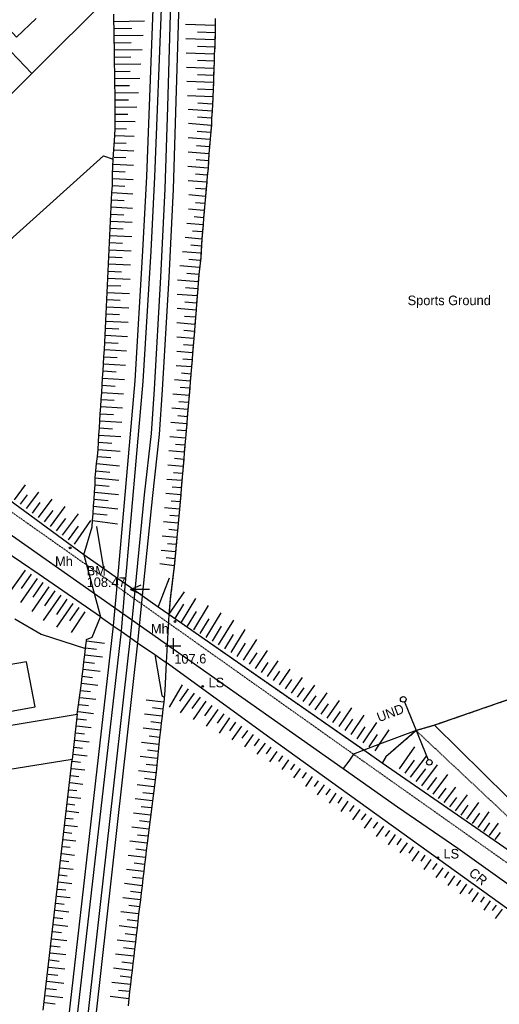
# Model space of a CAD drawing. Header units: metres. Extents: x 611948 to 1225781, y 656699 to 1316021.
# Tile 80 of 169: x 612095 to 612195, y 658947 to 659153. Entities that reach past the tile are written whole.
import ezdxf

# ---------------------------------------------------------------- set-up
doc = ezdxf.new("R2010")
doc.units = ezdxf.units.M
doc.linetypes.add('4696-06$0$PECK', pattern=[0.2, 0.1, -0.1])
for name, color, linetype in [('4696-06$0$BDY_SYM', 253, 'Continuous'), ('4696-06$0$BLD_OTL_S', 253, 'Continuous'), ('4696-06$0$GEN_LIN_D', 253, 'Continuous'), ('4696-06$0$GEN_PCK_D', 253, '4696-06$0$PECK'), ('4696-06$0$HT_CTRL', 253, 'Continuous'), ('4696-06$0$MNR_LN_DT', 253, 'Continuous'), ('4696-06$0$OTHER_SYM', 253, 'Continuous'), ('4696-06$0$POLE_SYMB', 253, 'Continuous'), ('4696-06$0$RAIL_STAND', 253, 'Continuous'), ('4696-06$0$ROADS', 253, 'Continuous'), ('4696-06$0$ROADS_CTR', 253, 'Continuous'), ('4696-06$0$ROADS_PCK', 253, '4696-06$0$PECK'), ('4696-06$0$TOWNLAND', 253, 'Continuous')]:
    doc.layers.add(name, color=color, linetype=linetype)
doc.styles.add('4696-06$0$STANDARD', font='txt')

# ---------------------------------------------------------------- blocks, each defined once
blk = doc.blocks.new('4696-06$0$13', base_point=(160450.170478, 242323.105036))
blk.add_circle((160450.170478, 242323.105036), 0.187958)
blk = doc.blocks.new('4696-06$0$43', base_point=(147.36021, 308.857352))
blk.add_line((153.849537, 308.848253), (140.769785, 308.848253))
for centre in [(140.180307, 308.837153), (154.439015, 308.859353)]:
    blk.add_circle(centre, 0.589583)
blk = doc.blocks.new('4696-06$0$35', base_point=(150.27109, 306.896499))
for p, q in [((151.914023, 306.896499), (148.62816, 306.896499)), ((150.27109, 308.539432), (150.27109, 305.253567))]:
    blk.add_line(p, q)
blk = doc.blocks.new('4696-06$0$34', base_point=(140.879497, 309.117412))
for p, q in [((140.739761, 309.117412), (142.970666, 310.083172)), ((140.739761, 309.117412), (142.970666, 308.151652)), ((144.748461, 309.117412), (140.739761, 309.117412))]:
    blk.add_line(p, q)
blk = doc.blocks.new('4696-06')
at = {"layer": '4696-06$0$BLD_OTL_S', "flags": 128}
for points in [[(612092.285, 659160.022), (612087.961, 659155.794), (612094.144, 659149.188), (612098.224, 659153.095)], [(612083.191, 659014.467), (612084.828, 659006.737), (612098.043, 659009.095), (612096.191, 659018.508), (612090.065, 659017.467)]]:
    blk.add_lwpolyline(points, dxfattribs=at)
at = {"layer": '4696-06$0$GEN_LIN_D', "flags": 128}
for points in [[(612097.311, 659141.602), (612113.789, 659158.034)], [(612114.482, 659152.49), (612114.461, 659153.984)], [(612135.677, 659153.093), (612135.629, 659151.603)], [(612086.19, 659148.502), (612088.503, 659150.819), (612097.311, 659141.602)], [(612114.505, 659150.997), (612114.482, 659152.49)], [(612114.529, 659149.503), (612114.505, 659150.997)], [(612135.629, 659151.603), (612135.67, 659150.108)], [(612114.554, 659148.009), (612114.529, 659149.503)], [(612135.615, 659148.618), (612135.56, 659147.127)], [(612135.67, 659150.108), (612135.615, 659148.618)], [(612114.578, 659146.516), (612114.613, 659147.674), (612114.554, 659148.009)], [(612114.602, 659145.022), (612114.578, 659146.516)], [(612135.56, 659147.127), (612135.452, 659145.639)], [(612114.627, 659143.528), (612114.602, 659145.022)], [(612135.452, 659145.639), (612135.449, 659144.146)], [(612114.651, 659142.036), (612114.627, 659143.528)], [(612135.393, 659142.655), (612135.338, 659141.166)], [(612135.449, 659144.146), (612135.393, 659142.655)], [(612079.888, 659124.119), (612097.311, 659141.602)], [(612114.676, 659140.542), (612114.651, 659142.036)], [(612114.7, 659139.048), (612114.676, 659140.542)], [(612135.338, 659141.166), (612135.283, 659139.675)], [(612114.724, 659137.555), (612114.7, 659139.048)], [(612135.227, 659138.184), (612135.172, 659136.694)], [(612135.283, 659139.675), (612135.227, 659138.184)], [(612114.749, 659136.061), (612114.724, 659137.555)], [(612135.172, 659136.694), (612135.114, 659135.204)], [(612114.773, 659134.567), (612114.749, 659136.061)], [(612114.769, 659131.581), (612114.773, 659134.567)], [(612135.114, 659135.204), (612135.004, 659133.716)], [(612134.893, 659132.229), (612134.918, 659131.126), (612134.451, 659126.28)], [(612135.004, 659133.716), (612134.893, 659132.229)], [(612114.704, 659128.594), (612114.737, 659130.087)], [(612114.737, 659130.087), (612114.769, 659131.581)], [(612114.356, 659123.671), (612114.704, 659128.594)], [(612134.451, 659126.28), (612134.34, 659124.792)], [(612059.471, 659076.194), (612066.918, 659084.55), (612077.25, 659094.282), (612079.484, 659092.75), (612092.719, 659106.749), (612112.335, 659124.338), (612114.356, 659123.671)], [(612134.34, 659124.792), (612134.229, 659123.305)], [(612114.165, 659118.152), (612114.176, 659120.566), (612114.356, 659123.671)], [(612134.229, 659123.305), (612134.19, 659121.686), (612134.008, 659120.33)], [(612134.008, 659120.33), (612133.881, 659118.844)], [(612114.08, 659116.661), (612114.165, 659118.152)], [(612133.881, 659118.844), (612133.753, 659117.358)], [(612113.995, 659115.169), (612114.08, 659116.661)], [(612133.624, 659115.872), (612133.496, 659114.387)], [(612133.753, 659117.358), (612133.624, 659115.872)], [(612113.825, 659112.187), (612113.91, 659113.678)], [(612113.91, 659113.678), (612113.995, 659115.169)], [(612133.496, 659114.387), (612133.368, 659112.9)], [(612113.754, 659110.694), (612113.825, 659112.187)], [(612133.239, 659111.414), (612133.111, 659109.929)], [(612133.368, 659112.9), (612133.239, 659111.414)], [(612113.687, 659109.203), (612113.754, 659110.694)], [(612133.111, 659109.929), (612132.982, 659108.443)], [(612113.55, 659106.218), (612113.619, 659107.71)], [(612113.619, 659107.71), (612113.687, 659109.203)], [(612132.982, 659108.443), (612132.854, 659106.956)], [(612113.482, 659104.726), (612113.55, 659106.218)], [(612132.854, 659106.956), (612132.635, 659103.047), (612132.245, 659099.524)], [(612113.346, 659101.741), (612113.414, 659103.234)], [(612113.414, 659103.234), (612113.482, 659104.726)], [(612113.278, 659100.25), (612113.346, 659101.741)], [(612113.21, 659098.757), (612113.278, 659100.25)], [(612132.245, 659099.524), (612132.129, 659098.037)], [(612113.073, 659095.773), (612113.141, 659097.265)], [(612113.141, 659097.265), (612113.21, 659098.757)], [(612132.129, 659098.037), (612132.013, 659096.55)], [(612113.005, 659094.28), (612113.073, 659095.773)], [(612131.898, 659095.063), (612131.781, 659093.576)], [(612132.013, 659096.55), (612131.898, 659095.063)], [(612112.937, 659092.788), (612113.005, 659094.28)], [(612131.781, 659093.576), (612131.665, 659092.089)], [(612112.485, 659083.837), (612112.869, 659091.296)], [(612112.869, 659091.296), (612112.937, 659092.788)], [(612131.665, 659092.089), (612131.549, 659090.603)], [(612131.433, 659089.115), (612131.311, 659087.629)], [(612131.549, 659090.603), (612131.433, 659089.115)], [(612131.311, 659087.629), (612131.188, 659086.143)], [(612131.065, 659084.656), (612130.942, 659083.169)], [(612131.188, 659086.143), (612131.065, 659084.656)], [(612112.392, 659082.347), (612112.485, 659083.837)], [(612130.942, 659083.169), (612130.819, 659081.684)], [(612112.206, 659079.365), (612112.299, 659080.856)], [(612112.299, 659080.856), (612112.392, 659082.347)], [(612130.819, 659081.684), (612130.696, 659080.197)], [(612112.113, 659077.874), (612112.206, 659079.365)], [(612130.573, 659078.71), (612130.45, 659077.224)], [(612130.696, 659080.197), (612130.573, 659078.71)], [(612111.927, 659074.892), (612112.02, 659076.383)], [(612112.02, 659076.383), (612112.113, 659077.874)], [(612130.45, 659077.224), (612130.327, 659075.738)], [(612111.833, 659073.402), (612111.927, 659074.892)], [(612130.327, 659075.738), (612130.204, 659074.251)], [(612111.738, 659071.911), (612111.833, 659073.402)], [(612130.081, 659072.765), (612129.957, 659071.279)], [(612130.204, 659074.251), (612130.081, 659072.765)], [(612111.549, 659068.93), (612111.643, 659070.42)], [(612111.643, 659070.42), (612111.738, 659071.911)], [(612129.957, 659071.279), (612129.831, 659069.792)], [(612111.454, 659067.439), (612111.549, 659068.93)], [(612129.706, 659068.307), (612129.58, 659066.82)], [(612129.831, 659069.792), (612129.706, 659068.307)], [(612108.208, 659040.898), (612086.844, 659056.539), (612071.879, 659067.255)], [(612111.359, 659065.948), (612111.454, 659067.439)], [(612129.58, 659066.82), (612129.454, 659065.334)], [(612111.17, 659062.966), (612111.265, 659064.455)], [(612111.265, 659064.455), (612111.359, 659065.948)], [(612129.454, 659065.334), (612129.328, 659063.848)], [(612111.024, 659061.479), (612111.17, 659062.966)], [(612129.203, 659062.362), (612129.077, 659060.875)], [(612129.328, 659063.848), (612129.203, 659062.362)], [(612110.728, 659058.507), (612110.876, 659059.993)], [(612110.876, 659059.993), (612111.024, 659061.479)], [(612129.077, 659060.875), (612128.951, 659059.39)], [(612110.58, 659057.02), (612110.728, 659058.507)], [(612128.825, 659057.903), (612128.7, 659056.417)], [(612128.951, 659059.39), (612128.825, 659057.903)], [(612110.56, 659055.521), (612110.58, 659057.02)], [(612128.7, 659056.417), (612128.574, 659054.931)], [(612110.35, 659052.54), (612110.455, 659054.031)], [(612110.455, 659054.031), (612110.56, 659055.521)], [(612128.574, 659054.931), (612128.448, 659053.445)], [(612110.245, 659051.048), (612110.35, 659052.54)], [(612128.322, 659051.958), (612128.196, 659050.472)], [(612128.448, 659053.445), (612128.322, 659051.958)], [(612110.14, 659049.559), (612110.245, 659051.048)], [(612128.196, 659050.472), (612128.06, 659048.987)], [(612108.208, 659040.898), (612109.944, 659046.78), (612110.037, 659048.101)], [(612110.037, 659048.101), (612110.14, 659049.559)], [(612128.06, 659048.987), (612127.924, 659047.502)], [(612112.406, 659037.946), (612110.923, 659046.796)], [(612127.788, 659046.016), (612127.652, 659044.532)], [(612127.924, 659047.502), (612127.788, 659046.016)], [(612127.652, 659044.532), (612127.517, 659043.046)], [(612287.061, 659044.809), (612269.321, 659038.116), (612203.429, 659012.857), (612181.523, 659005.244)], [(612111.69, 659027.904), (612098.85, 659036.792), (612091.452, 659041.791)], [(612127.381, 659041.56), (612127.245, 659040.076)], [(612127.517, 659043.046), (612127.381, 659041.56)], [(612112.406, 659037.946), (612108.208, 659040.898)], [(612127.245, 659040.076), (612127.109, 659038.59)], [(612115.214, 659035.972), (612112.406, 659037.946)], [(612127.109, 659038.59), (612126.275, 659031.773), (612125.998, 659028.392)], [(612118.853, 659033.413), (612115.214, 659035.972)], [(612123.738, 659029.98), (612126.071, 659036.108)], [(612120.417, 659032.314), (612118.853, 659033.413)], [(612123.738, 659029.98), (612120.417, 659032.314)], [(612125.998, 659028.392), (612123.738, 659029.98)], [(612093.742, 659027.515), (612099.308, 659024.285), (612108.54, 659021.331)], [(612108.724, 659022.938), (612108.785, 659023.196), (612109.908, 659023.671), (612111.69, 659027.904)], [(612111.69, 659027.904), (612114.339, 659026.06)], [(612166.739, 659000.025), (612125.998, 659028.392)], [(612114.339, 659026.06), (612115.967, 659024.928)], [(612115.967, 659024.928), (612117.893, 659023.586)], [(612108.554, 659021.454), (612108.724, 659022.938)], [(612117.893, 659023.586), (612119.42, 659022.525)], [(612108.384, 659019.969), (612108.54, 659021.331)], [(612108.54, 659021.331), (612108.554, 659021.454)], [(612119.42, 659022.525), (612123.013, 659020.024)], [(612108.214, 659018.485), (612108.384, 659019.969)], [(612123.013, 659020.024), (612125.388, 659018.371)], [(612123.013, 659020.024), (612124.482, 659011.449), (612124.903, 659011.211)], [(612107.873, 659015.517), (612108.043, 659017.001)], [(612108.043, 659017.001), (612108.214, 659018.485)], [(612125.388, 659018.371), (612125.138, 659012.491), (612124.906, 659010.111)], [(612221.325, 658946.923), (612222.87, 658948.015), (612147.056, 659002.657), (612125.388, 659018.371)], [(612107.702, 659014.032), (612107.873, 659015.517)], [(612106.826, 659007.601), (612107.532, 659012.549)], [(612107.532, 659012.549), (612107.702, 659014.032)], [(612124.731, 659008.634), (612124.556, 659007.156)], [(612124.906, 659010.111), (612124.731, 659008.634)], [(612068.509, 659004.997), (612072.29, 659003.053), (612073.868, 659002.504), (612075.388, 659002.357), (612106.826, 659007.601)], [(612106.826, 659007.601), (612105.751, 658998.103)], [(612124.556, 659007.156), (612124.381, 659005.679)], [(612124.381, 659005.679), (612124.206, 659004.202)], [(612181.523, 659005.244), (612177.675, 659004.123)], [(612181.523, 659005.244), (612196.793, 658990.242), (612206.291, 658981.271), (612217.187, 658971.632), (612220.415, 658969.015), (612229.234, 658960.288)], [(612124.031, 659002.724), (612123.351, 658995.473), (612121.408, 658980.561)], [(612124.206, 659004.202), (612124.031, 659002.724)], [(612177.675, 659004.123), (612171.346, 658998.674), (612170.599, 658997.337)], [(612105.751, 658998.103), (612090.481, 658995.682)], [(612099.689, 658945.687), (612105.751, 658998.103)], [(612170.599, 658997.337), (612166.739, 659000.025)], [(612209.747, 658970.283), (612170.599, 658997.337)], [(612121.408, 658980.561), (612121.233, 658979.084)], [(612121.058, 658977.606), (612120.883, 658976.129)], [(612121.233, 658979.084), (612121.058, 658977.606)], [(612120.883, 658976.129), (612120.708, 658974.651)], [(612120.708, 658974.651), (612120.533, 658973.173)], [(612120.358, 658971.696), (612120.183, 658970.219)], [(612120.533, 658973.173), (612120.358, 658971.696)], [(612120.183, 658970.219), (612120.008, 658968.741)], [(612119.833, 658967.264), (612119.658, 658965.786)], [(612120.008, 658968.741), (612119.833, 658967.264)], [(612119.658, 658965.786), (612119.483, 658964.308)], [(612119.483, 658964.308), (612119.312, 658962.831)], [(612119.142, 658961.353), (612118.971, 658959.874)], [(612119.312, 658962.831), (612119.142, 658961.353)], [(612118.971, 658959.874), (612118.8, 658958.396)], [(612118.629, 658956.919), (612118.458, 658955.44)], [(612118.8, 658958.396), (612118.629, 658956.919)], [(612118.458, 658955.44), (612118.287, 658953.962)], [(612118.287, 658953.962), (612118.116, 658952.485)], [(612117.945, 658951.006), (612117.774, 658949.528)], [(612118.116, 658952.485), (612117.945, 658951.006)], [(612117.774, 658949.528), (612117.604, 658948.051)], [(612117.604, 658948.051), (612117.433, 658946.572)]]:
    blk.add_lwpolyline(points, dxfattribs=at)
at = {"layer": '4696-06$0$GEN_PCK_D', "flags": 128}
for points in [[(612135.677, 659153.093), (612135.629, 659151.603)], [(612135.629, 659151.603), (612135.67, 659150.108)], [(612135.615, 659148.618), (612135.56, 659147.127)], [(612135.67, 659150.108), (612135.615, 659148.618)], [(612135.56, 659147.127), (612135.452, 659145.639)], [(612135.452, 659145.639), (612135.449, 659144.146)], [(612135.393, 659142.655), (612135.338, 659141.166)], [(612135.449, 659144.146), (612135.393, 659142.655)], [(612135.338, 659141.166), (612135.283, 659139.675)], [(612135.227, 659138.184), (612135.172, 659136.694)], [(612135.283, 659139.675), (612135.227, 659138.184)], [(612135.172, 659136.694), (612135.114, 659135.204)], [(612135.114, 659135.204), (612135.004, 659133.716)], [(612134.893, 659132.229), (612134.918, 659131.126), (612134.451, 659126.28)], [(612135.004, 659133.716), (612134.893, 659132.229)], [(612134.451, 659126.28), (612134.34, 659124.792)], [(612134.34, 659124.792), (612134.229, 659123.305)], [(612134.229, 659123.305), (612134.19, 659121.686), (612134.008, 659120.33)], [(612134.008, 659120.33), (612133.881, 659118.844)], [(612133.881, 659118.844), (612133.753, 659117.358)], [(612133.624, 659115.872), (612133.496, 659114.387)], [(612133.753, 659117.358), (612133.624, 659115.872)], [(612133.496, 659114.387), (612133.368, 659112.9)], [(612133.239, 659111.414), (612133.111, 659109.929)], [(612133.368, 659112.9), (612133.239, 659111.414)], [(612133.111, 659109.929), (612132.982, 659108.443)], [(612132.982, 659108.443), (612132.854, 659106.956)], [(612132.854, 659106.956), (612132.635, 659103.047), (612132.245, 659099.524)], [(612132.245, 659099.524), (612132.129, 659098.037)], [(612132.129, 659098.037), (612132.013, 659096.55)], [(612131.898, 659095.063), (612131.781, 659093.576)], [(612132.013, 659096.55), (612131.898, 659095.063)], [(612131.781, 659093.576), (612131.665, 659092.089)], [(612131.665, 659092.089), (612131.549, 659090.603)], [(612131.433, 659089.115), (612131.311, 659087.629)], [(612131.549, 659090.603), (612131.433, 659089.115)], [(612131.311, 659087.629), (612131.188, 659086.143)], [(612131.065, 659084.656), (612130.942, 659083.169)], [(612131.188, 659086.143), (612131.065, 659084.656)], [(612130.942, 659083.169), (612130.819, 659081.684)], [(612130.819, 659081.684), (612130.696, 659080.197)], [(612130.573, 659078.71), (612130.45, 659077.224)], [(612130.696, 659080.197), (612130.573, 659078.71)], [(612130.45, 659077.224), (612130.327, 659075.738)], [(612130.327, 659075.738), (612130.204, 659074.251)], [(612130.081, 659072.765), (612129.957, 659071.279)], [(612130.204, 659074.251), (612130.081, 659072.765)], [(612129.957, 659071.279), (612129.831, 659069.792)], [(612129.706, 659068.307), (612129.58, 659066.82)], [(612129.831, 659069.792), (612129.706, 659068.307)], [(612129.58, 659066.82), (612129.454, 659065.334)], [(612129.454, 659065.334), (612129.328, 659063.848)], [(612129.203, 659062.362), (612129.077, 659060.875)], [(612129.328, 659063.848), (612129.203, 659062.362)], [(612129.077, 659060.875), (612128.951, 659059.39)], [(612128.825, 659057.903), (612128.7, 659056.417)], [(612128.951, 659059.39), (612128.825, 659057.903)], [(612128.7, 659056.417), (612128.574, 659054.931)], [(612128.574, 659054.931), (612128.448, 659053.445)], [(612128.322, 659051.958), (612128.196, 659050.472)], [(612128.448, 659053.445), (612128.322, 659051.958)], [(612128.196, 659050.472), (612128.06, 659048.987)], [(612128.06, 659048.987), (612127.924, 659047.502)], [(612127.788, 659046.016), (612127.652, 659044.532)], [(612127.924, 659047.502), (612127.788, 659046.016)], [(612127.652, 659044.532), (612127.517, 659043.046)], [(612287.061, 659044.809), (612269.321, 659038.116), (612203.429, 659012.857), (612181.523, 659005.244)], [(612127.381, 659041.56), (612127.245, 659040.076)], [(612127.517, 659043.046), (612127.381, 659041.56)], [(612127.245, 659040.076), (612127.109, 659038.59)], [(612127.109, 659038.59), (612126.275, 659031.773), (612125.998, 659028.392)], [(612166.739, 659000.025), (612125.998, 659028.392)], [(612181.523, 659005.244), (612177.675, 659004.123)], [(612177.675, 659004.123), (612171.346, 658998.674), (612170.599, 658997.337)], [(612177.675, 659004.123), (612200.357, 658982.841), (612221.888, 658963.506), (612221.725, 658961.92)], [(612170.599, 658997.337), (612166.739, 659000.025)]]:
    blk.add_lwpolyline(points, dxfattribs=at)
at = {"layer": '4696-06$0$MNR_LN_DT', "flags": 128}
for points in [[(612114.482, 659152.49), (612120.857, 659152.586)], [(612114.505, 659150.997), (612118.245, 659151.055)], [(612135.629, 659151.603), (612129.477, 659151.83)], [(612114.529, 659149.503), (612120.616, 659149.6)], [(612135.615, 659148.618), (612129.528, 659148.844)], [(612135.67, 659150.108), (612131.97, 659150.246)], [(612114.554, 659148.009), (612118.119, 659148.067)], [(612114.578, 659146.516), (612120.374, 659146.611)], [(612135.56, 659147.127), (612131.956, 659147.261)], [(612114.602, 659145.022), (612117.994, 659145.078)], [(612135.452, 659145.639), (612129.579, 659145.857)], [(612114.627, 659143.528), (612120.133, 659143.618)], [(612135.393, 659142.655), (612129.63, 659142.87)], [(612135.449, 659144.146), (612131.943, 659144.276)], [(612114.651, 659142.036), (612117.868, 659142.088)], [(612114.676, 659140.542), (612119.891, 659140.627)], [(612135.338, 659141.166), (612131.936, 659141.292)], [(612114.7, 659139.048), (612117.742, 659139.097)], [(612135.283, 659139.675), (612129.732, 659139.881)], [(612135.227, 659138.184), (612131.97, 659138.308)], [(612114.724, 659137.555), (612119.615, 659137.635)], [(612114.749, 659136.061), (612117.566, 659136.106)], [(612135.172, 659136.694), (612129.861, 659136.944)], [(612114.773, 659134.567), (612119.266, 659134.599)], [(612135.004, 659133.716), (612129.989, 659134.044)], [(612135.114, 659135.204), (612132.001, 659135.378)], [(612114.797, 659133.074), (612117.374, 659133.069)], [(612134.893, 659132.229), (612131.989, 659132.445)], [(612114.737, 659130.087), (612117.138, 659130.037)], [(612114.769, 659131.581), (612118.914, 659131.533)], [(612134.782, 659130.742), (612130.049, 659131.094)], [(612114.704, 659128.594), (612118.693, 659128.475)], [(612134.561, 659127.767), (612130.019, 659128.105)], [(612134.672, 659129.254), (612131.89, 659129.461)], [(612114.672, 659127.1), (612117.065, 659127.008)], [(612134.451, 659126.28), (612131.783, 659126.478)], [(612114.506, 659124.118), (612116.958, 659123.98)], [(612114.591, 659125.609), (612118.625, 659125.417)], [(612134.34, 659124.792), (612129.989, 659125.115)], [(612114.421, 659122.626), (612118.558, 659122.39)], [(612134.119, 659121.817), (612129.96, 659122.139)], [(612134.229, 659123.305), (612131.677, 659123.495)], [(612114.251, 659119.644), (612118.491, 659119.402)], [(612114.336, 659121.135), (612116.849, 659120.991)], [(612134.008, 659120.33), (612131.571, 659120.525)], [(612114.165, 659118.152), (612116.741, 659118.005)], [(612133.881, 659118.844), (612130.001, 659119.166)], [(612114.08, 659116.661), (612118.424, 659116.412)], [(612133.624, 659115.872), (612130.166, 659116.171)], [(612133.753, 659117.358), (612131.552, 659117.546)], [(612113.91, 659113.678), (612118.358, 659113.435)], [(612113.995, 659115.169), (612116.633, 659115.019)], [(612133.496, 659114.387), (612131.548, 659114.555)], [(612113.825, 659112.187), (612116.525, 659112.047)], [(612133.368, 659112.9), (612130.081, 659113.184)], [(612133.239, 659111.414), (612131.236, 659111.587)], [(612113.754, 659110.694), (612118.292, 659110.471)], [(612133.111, 659109.929), (612129.718, 659110.222)], [(612113.619, 659107.71), (612118.2, 659107.501)], [(612113.687, 659109.203), (612116.429, 659109.075)], [(612132.854, 659106.956), (612129.355, 659107.259)], [(612132.982, 659108.443), (612130.915, 659108.621)], [(612113.55, 659106.218), (612116.304, 659106.092)], [(612132.726, 659105.471), (612130.564, 659105.653)], [(612113.414, 659103.234), (612116.179, 659103.107)], [(612113.482, 659104.726), (612118.082, 659104.516)], [(612132.597, 659103.985), (612128.847, 659104.295)], [(612113.346, 659101.741), (612117.965, 659101.53)], [(612132.361, 659101.011), (612128.297, 659101.333)], [(612132.478, 659102.498), (612130.134, 659102.688)], [(612113.278, 659100.25), (612116.054, 659100.123)], [(612132.245, 659099.524), (612129.712, 659099.722)], [(612113.141, 659097.265), (612115.929, 659097.137)], [(612113.21, 659098.757), (612117.847, 659098.545)], [(612132.129, 659098.037), (612127.748, 659098.379)], [(612113.073, 659095.773), (612117.73, 659095.56)], [(612131.898, 659095.063), (612127.704, 659095.391)], [(612132.013, 659096.55), (612129.43, 659096.752)], [(612113.005, 659094.28), (612115.804, 659094.153)], [(612131.781, 659093.576), (612129.334, 659093.767)], [(612112.869, 659091.296), (612115.679, 659091.168)], [(612112.937, 659092.788), (612117.612, 659092.574)], [(612131.665, 659092.089), (612127.699, 659092.4)], [(612131.549, 659090.603), (612129.231, 659090.786)], [(612112.8, 659089.804), (612117.495, 659089.589)], [(612131.433, 659089.115), (612127.671, 659089.417)], [(612112.664, 659086.82), (612117.296, 659086.575)], [(612112.732, 659088.311), (612115.533, 659088.174)], [(612131.311, 659087.629), (612129.118, 659087.807)], [(612112.578, 659085.328), (612115.346, 659085.172)], [(612131.188, 659086.143), (612127.64, 659086.435)], [(612131.065, 659084.656), (612129.001, 659084.827)], [(612112.485, 659083.837), (612117.087, 659083.562)], [(612130.942, 659083.169), (612127.609, 659083.445)], [(612112.299, 659080.856), (612116.879, 659080.57)], [(612112.392, 659082.347), (612115.146, 659082.175)], [(612130.819, 659081.684), (612128.884, 659081.844)], [(612112.206, 659079.365), (612114.947, 659079.194)], [(612130.696, 659080.197), (612127.533, 659080.459)], [(612130.573, 659078.71), (612128.635, 659078.871)], [(612112.02, 659076.383), (612114.748, 659076.212)], [(612112.113, 659077.874), (612116.671, 659077.59)], [(612130.45, 659077.224), (612127.153, 659077.497)], [(612111.927, 659074.892), (612116.464, 659074.606)], [(612130.204, 659074.251), (612126.81, 659074.533)], [(612130.327, 659075.738), (612128.308, 659075.905)], [(612111.833, 659073.402), (612114.549, 659073.23)], [(612130.081, 659072.765), (612128.055, 659072.934)], [(612111.643, 659070.42), (612114.374, 659070.246)], [(612111.738, 659071.911), (612116.272, 659071.623)], [(612129.957, 659071.279), (612126.602, 659071.56)], [(612111.549, 659068.93), (612116.117, 659068.64)], [(612129.706, 659068.307), (612126.394, 659068.587)], [(612129.831, 659069.792), (612127.831, 659069.961)], [(612111.454, 659067.439), (612114.205, 659067.264)], [(612129.58, 659066.82), (612127.606, 659066.987)], [(612111.265, 659064.455), (612114.036, 659064.257)], [(612111.359, 659065.948), (612115.963, 659065.654)], [(612129.454, 659065.334), (612126.186, 659065.61)], [(612129.328, 659063.848), (612127.38, 659064.013)], [(612111.17, 659062.966), (612115.804, 659062.59)], [(612129.203, 659062.362), (612125.978, 659062.635)], [(612110.876, 659059.993), (612115.653, 659059.536)], [(612111.024, 659061.479), (612113.844, 659061.23)], [(612129.077, 659060.875), (612127.155, 659061.038)], [(612110.728, 659058.507), (612113.648, 659058.216)], [(612128.951, 659059.39), (612125.771, 659059.658)], [(612128.825, 659057.903), (612126.931, 659058.064)], [(612110.58, 659057.02), (612115.537, 659056.526)], [(612128.7, 659056.417), (612125.559, 659056.683)], [(612093.707, 659052.429), (612096.005, 659055.535)], [(612096.218, 659050.571), (612098.778, 659054.03)], [(612110.455, 659054.031), (612115.422, 659053.536)], [(612110.56, 659055.521), (612113.46, 659055.232)], [(612128.448, 659053.445), (612125.315, 659053.711)], [(612128.574, 659054.931), (612126.692, 659055.09)], [(612094.962, 659051.499), (612096.42, 659053.47)], [(612097.474, 659049.642), (612099.088, 659051.822)], [(612098.73, 659048.712), (612101.55, 659052.524)], [(612110.35, 659052.54), (612113.274, 659052.248)], [(612128.322, 659051.958), (612126.446, 659052.121)], [(612099.985, 659047.783), (612101.756, 659050.176)], [(612101.242, 659046.854), (612104.322, 659051.018)], [(612110.245, 659051.048), (612115.307, 659050.545)], [(612128.196, 659050.472), (612125.072, 659050.748)], [(612102.498, 659045.925), (612104.424, 659048.529)], [(612103.754, 659044.996), (612107.095, 659049.512)], [(612106.265, 659043.137), (612109.691, 659048.102)], [(612110.037, 659048.101), (612115.213, 659047.389)], [(612110.14, 659049.559), (612113.086, 659049.265)], [(612127.924, 659047.502), (612124.829, 659047.785)], [(612128.06, 659048.987), (612126.195, 659049.155)], [(612105.009, 659044.066), (612107.093, 659046.882)], [(612127.788, 659046.016), (612125.94, 659046.185)], [(612127.652, 659044.532), (612124.585, 659044.812)], [(612127.381, 659041.56), (612124.34, 659041.838)], [(612127.517, 659043.046), (612125.684, 659043.214)], [(612127.245, 659040.076), (612125.429, 659040.242)], [(612095.903, 659037.697), (612092.544, 659032.883)], [(612127.109, 659038.59), (612124.111, 659039.046)], [(612098.405, 659035.959), (612094.922, 659030.948)], [(612097.154, 659036.828), (612095.095, 659033.866)], [(612100.907, 659034.219), (612097.322, 659029.061)], [(612099.656, 659035.089), (612097.536, 659032.039)], [(612102.159, 659033.349), (612099.976, 659030.21)], [(612125.998, 659028.392), (612129.223, 659033.158)], [(612103.41, 659032.479), (612099.722, 659027.174)], [(612104.661, 659031.611), (612102.464, 659028.449)], [(612128.593, 659026.807), (612131.64, 659031.794)], [(612105.912, 659030.741), (612102.47, 659025.788)], [(612107.164, 659029.871), (612105.229, 659027.089)], [(612108.415, 659029.001), (612105.531, 659024.634)], [(612127.295, 659027.599), (612129.107, 659030.565)], [(612129.891, 659026.014), (612131.735, 659029.032)], [(612131.189, 659025.221), (612134.29, 659030.297)], [(612132.486, 659024.428), (612134.364, 659027.5)], [(612133.784, 659023.635), (612136.94, 659028.801)], [(612136.379, 659022.049), (612139.566, 659027.264)], [(612135.082, 659022.842), (612136.991, 659025.969)], [(612138.975, 659020.463), (612141.913, 659025.268)], [(612108.724, 659022.938), (612112.543, 659022.438)], [(612137.677, 659021.256), (612139.514, 659024.263)], [(612141.568, 659018.875), (612144.36, 659023.187)], [(612108.554, 659021.454), (612110.812, 659021.194)], [(612140.273, 659019.67), (612141.992, 659022.404)], [(612144.079, 659017.158), (612146.598, 659020.881)], [(612108.384, 659019.969), (612112.083, 659019.544)], [(612142.824, 659018.016), (612144.42, 659020.428)], [(612146.589, 659015.441), (612148.834, 659018.723)], [(612108.043, 659017.001), (612111.614, 659016.591)], [(612108.214, 659018.485), (612110.394, 659018.235)], [(612145.334, 659016.3), (612146.749, 659018.368)], [(612149.101, 659013.724), (612151.335, 659016.969)], [(612107.873, 659015.517), (612109.976, 659015.275)], [(612147.845, 659014.583), (612149.186, 659016.544)], [(612150.355, 659012.867), (612151.697, 659014.799)], [(612151.604, 659011.998), (612153.88, 659015.253)], [(612107.532, 659012.549), (612109.558, 659012.316)], [(612107.702, 659014.032), (612111.144, 659013.638)], [(612128.765, 659013.732), (612126.001, 659009.065)], [(612130.005, 659012.865), (612128.193, 659010.277)], [(612152.844, 659011.117), (612154.248, 659013.109)], [(612154.084, 659010.237), (612156.487, 659013.623)], [(612107.361, 659011.065), (612110.675, 659010.684)], [(612124.906, 659010.111), (612121.206, 659010.489)], [(612131.244, 659011.997), (612128.339, 659007.848)], [(612132.483, 659011.129), (612130.809, 659008.738)], [(612155.324, 659009.357), (612156.797, 659011.433)], [(612156.564, 659008.476), (612159.071, 659012.01)], [(612107.191, 659009.58), (612109.14, 659009.356)], [(612124.731, 659008.634), (612122.525, 659008.895)], [(612133.722, 659010.262), (612131.046, 659006.438)], [(612134.962, 659009.394), (612133.424, 659007.198)], [(612136.201, 659008.527), (612133.752, 659005.028)], [(612157.805, 659007.597), (612159.333, 659009.764)], [(612159.044, 659006.717), (612161.643, 659010.436)], [(612161.547, 659004.988), (612164.226, 659008.905)], [(612106.85, 659006.612), (612108.722, 659006.397)], [(612107.02, 659008.097), (612110.206, 659007.731)], [(612124.556, 659007.156), (612120.898, 659007.59)], [(612137.44, 659007.659), (612136.039, 659005.657)], [(612138.68, 659006.791), (612136.458, 659003.619)], [(612160.286, 659005.839), (612161.876, 659008.138)], [(612162.808, 659004.138), (612164.433, 659006.54)], [(612164.068, 659003.288), (612166.822, 659007.369)], [(612106.679, 659005.128), (612109.736, 659004.777)], [(612124.206, 659004.202), (612120.583, 659004.63)], [(612124.381, 659005.679), (612122.196, 659005.937)], [(612139.919, 659005.923), (612138.655, 659004.118)], [(612141.158, 659005.056), (612139.158, 659002.213)], [(612165.329, 659002.437), (612167.012, 659004.93)], [(612166.59, 659001.586), (612169.443, 659005.816)], [(612170.041, 659001.297), (612172.015, 659004.292)], [(612106.509, 659003.645), (612108.313, 659003.437)], [(612124.031, 659002.724), (612121.868, 659002.98)], [(612142.398, 659004.188), (612141.26, 659002.583)], [(612143.632, 659003.313), (612141.816, 659000.77)], [(612144.858, 659002.427), (612143.804, 659000.962)], [(612167.851, 659000.736), (612169.592, 659003.318)], [(612106.168, 659000.676), (612107.914, 659000.475)], [(612106.339, 659002.16), (612109.296, 659001.82)], [(612123.856, 659001.246), (612120.269, 659001.671)], [(612146.083, 659001.54), (612144.392, 658999.199)], [(612147.31, 659000.654), (612146.336, 658999.307)], [(612169.111, 658999.885), (612170.041, 659001.297)], [(612174.174, 658996.138), (612177.378, 659000.744)], [(612105.998, 658999.192), (612108.858, 658998.864)], [(612123.506, 658998.291), (612119.954, 658998.712)], [(612123.681, 658999.768), (612121.54, 659000.022)], [(612148.536, 658999.767), (612146.982, 658997.618)], [(612149.762, 658998.882), (612148.871, 658997.649)], [(612176.517, 658994.374), (612179.841, 658998.791)], [(612105.657, 658996.223), (612108.42, 658995.906)], [(612105.827, 658997.708), (612107.515, 658997.514)], [(612123.331, 658996.814), (612121.211, 658997.065)], [(612150.988, 658997.996), (612149.569, 658996.028)], [(612152.215, 658997.109), (612151.371, 658995.927)], [(612153.442, 658996.224), (612152.048, 658994.251)], [(612175.345, 658995.256), (612177.353, 658997.924)], [(612177.687, 658993.493), (612179.669, 658996.124)], [(612178.859, 658992.611), (612182.139, 658996.968)], [(612105.486, 658994.74), (612107.116, 658994.553)], [(612123.156, 658995.336), (612119.639, 658995.752)], [(612122.981, 658993.859), (612120.882, 658994.108)], [(612154.686, 658995.365), (612153.847, 658994.164)], [(612155.932, 658994.507), (612154.526, 658992.474)], [(612180.03, 658991.729), (612181.984, 658994.325)], [(612181.202, 658990.847), (612184.291, 658994.95)], [(612105.316, 658993.256), (612107.983, 658992.949)], [(612122.806, 658992.381), (612119.325, 658992.793)], [(612157.177, 658993.647), (612156.326, 658992.413)], [(612158.423, 658992.788), (612156.989, 658990.709)], [(612159.668, 658991.929), (612158.8, 658990.67)], [(612182.372, 658989.965), (612183.95, 658992.06)], [(612183.543, 658989.084), (612185.965, 658992.299)], [(612104.975, 658990.288), (612107.545, 658989.993)], [(612105.145, 658991.771), (612106.717, 658991.591)], [(612122.631, 658990.903), (612120.539, 658991.151)], [(612160.913, 658991.07), (612159.453, 658988.954)], [(612162.159, 658990.21), (612161.274, 658988.93)], [(612184.715, 658988.202), (612186.198, 658990.171)], [(612185.886, 658987.32), (612188.389, 658990.684)], [(612104.804, 658988.803), (612106.317, 658988.63)], [(612122.456, 658989.426), (612118.955, 658989.841)], [(612122.282, 658987.949), (612120.174, 658988.198)], [(612163.404, 658989.352), (612161.913, 658987.201)], [(612164.649, 658988.493), (612163.743, 658987.193)], [(612187.057, 658986.438), (612188.577, 658988.506)], [(612188.244, 658985.578), (612190.794, 658989.084)], [(612104.463, 658985.835), (612105.98, 658985.661)], [(612104.634, 658987.319), (612107.139, 658987.031)], [(612122.107, 658986.471), (612118.58, 658986.888)], [(612165.887, 658987.623), (612164.368, 658985.451)], [(612167.125, 658986.753), (612166.207, 658985.446)], [(612168.362, 658985.882), (612166.827, 658983.699)], [(612189.438, 658984.728), (612190.968, 658986.855)], [(612190.632, 658983.876), (612192.971, 658987.156)], [(612104.293, 658984.351), (612106.843, 658984.058)], [(612121.758, 658983.516), (612118.205, 658983.937)], [(612121.933, 658984.994), (612119.809, 658985.245)], [(612169.599, 658985.013), (612168.675, 658983.698)], [(612170.837, 658984.142), (612169.304, 658981.961)], [(612191.825, 658983.025), (612193.1, 658984.813)], [(612193.018, 658982.173), (612194.893, 658984.799)], [(612104.123, 658982.867), (612105.666, 658982.689)], [(612121.583, 658982.038), (612119.444, 658982.291)], [(612172.075, 658983.272), (612171.161, 658981.971)], [(612173.312, 658982.402), (612171.798, 658980.248)], [(612194.212, 658981.322), (612195.279, 658982.818)], [(612103.782, 658979.899), (612105.351, 658979.719)], [(612103.952, 658981.383), (612106.546, 658981.085)], [(612121.408, 658980.561), (612117.83, 658980.985)], [(612174.55, 658981.531), (612173.646, 658980.247)], [(612175.788, 658980.661), (612174.291, 658978.534)], [(612177.026, 658979.792), (612176.133, 658978.523)], [(612103.611, 658978.414), (612106.249, 658978.111)], [(612121.058, 658977.606), (612117.457, 658978.032)], [(612121.233, 658979.084), (612119.079, 658979.339)], [(612178.262, 658978.921), (612176.786, 658976.819)], [(612179.5, 658978.051), (612178.621, 658976.797)], [(612103.271, 658975.447), (612105.952, 658975.139)], [(612103.442, 658976.931), (612105.037, 658976.748)], [(612120.883, 658976.129), (612118.715, 658976.385)], [(612180.738, 658977.181), (612179.284, 658975.103)], [(612181.979, 658976.316), (612181.116, 658975.08)], [(612183.221, 658975.453), (612181.796, 658973.407)], [(612103.101, 658973.962), (612104.722, 658973.776)], [(612120.708, 658974.651), (612117.085, 658975.08)], [(612120.533, 658973.173), (612118.352, 658973.431)], [(612184.463, 658974.589), (612183.616, 658973.372)], [(612185.705, 658973.725), (612184.306, 658971.714)], [(612102.93, 658972.478), (612105.656, 658972.166)], [(612120.358, 658971.696), (612116.712, 658972.128)], [(612186.946, 658972.86), (612186.115, 658971.665)], [(612188.188, 658971.996), (612186.812, 658970.024)], [(612102.589, 658969.51), (612105.359, 658969.192)], [(612102.76, 658970.994), (612104.408, 658970.805)], [(612120.183, 658970.219), (612117.986, 658970.479)], [(612189.431, 658971.132), (612188.611, 658969.96)], [(612190.669, 658970.264), (612189.318, 658968.334)], [(612191.907, 658969.394), (612191.104, 658968.251)], [(612102.419, 658968.025), (612104.094, 658967.833)], [(612120.008, 658968.741), (612116.328, 658969.176)], [(612119.833, 658967.264), (612117.613, 658967.527)], [(612193.145, 658968.524), (612191.79, 658966.595)], [(612194.383, 658967.655), (612193.558, 658966.48)], [(612102.248, 658966.542), (612105.062, 658966.219)], [(612119.658, 658965.786), (612115.939, 658966.224)], [(612195.621, 658966.785), (612194.226, 658964.798)], [(612101.908, 658963.573), (612104.845, 658963.236)], [(612102.078, 658965.058), (612103.801, 658964.86)], [(612119.312, 658962.831), (612115.549, 658963.268)], [(612119.483, 658964.308), (612117.24, 658964.571)], [(612101.737, 658962.09), (612103.538, 658961.883)], [(612119.142, 658961.353), (612116.869, 658961.615)], [(612101.396, 658959.121), (612103.277, 658958.905)], [(612101.567, 658960.605), (612104.634, 658960.253)], [(612118.971, 658959.874), (612115.165, 658960.314)], [(612101.226, 658957.638), (612104.424, 658957.271)], [(612118.629, 658956.919), (612114.789, 658957.363)], [(612118.8, 658958.396), (612116.506, 658958.661)], [(612101.055, 658956.153), (612103.014, 658955.93)], [(612118.458, 658955.44), (612116.144, 658955.708)], [(612100.72, 658953.185), (612102.754, 658952.956)], [(612100.886, 658954.669), (612104.215, 658954.292)], [(612118.287, 658953.962), (612114.414, 658954.41)], [(612100.554, 658951.7), (612104.005, 658951.313)], [(612117.945, 658951.006), (612114.056, 658951.456)], [(612118.116, 658952.485), (612115.784, 658952.754)], [(612100.221, 658948.731), (612103.795, 658948.331)], [(612100.388, 658950.215), (612102.495, 658949.979)], [(612117.774, 658949.528), (612115.441, 658949.798)], [(612100.055, 658947.246), (612102.236, 658947.002)], [(612117.604, 658948.051), (612113.713, 658948.501)]]:
    blk.add_lwpolyline(points, dxfattribs=at)
at = {"layer": '4696-06$0$RAIL_STAND', "flags": 128}
for points in [[(612123.409, 659285.422), (612123.726, 659256.828), (612123.772, 659238.035), (612123.717, 659219.416), (612123.298, 659175.489), (612122.705, 659156.988), (612121.299, 659120.018), (612120.482, 659104.519), (612118.845, 659077.297), (612115.214, 659035.972)], [(612125.115, 659284.524), (612125.425, 659256.842), (612125.471, 659238.034), (612125.417, 659219.407), (612124.996, 659175.452), (612124.403, 659156.928), (612122.996, 659119.941), (612122.179, 659104.42), (612120.541, 659077.178), (612116.714, 659033.489)], [(612126.724, 659283.678), (612127.382, 659255.683), (612127.314, 659214.322), (612126.415, 659158.871), (612125.693, 659134.637), (612125.147, 659117.471), (612124.235, 659098.97), (612122.897, 659075.524), (612122.254, 659066.25), (612120.832, 659053.477), (612118.853, 659033.413)], [(612129.034, 659211.561), (612128.114, 659158.831), (612126.846, 659117.402), (612125.932, 659098.879), (612124.594, 659075.417), (612123.946, 659066.097), (612122.521, 659053.299), (612120.417, 659032.314)], [(612115.214, 659035.972), (612114.339, 659026.06)], [(612116.714, 659033.489), (612115.967, 659024.928)], [(612118.853, 659033.413), (612117.893, 659023.586)], [(612120.417, 659032.314), (612119.42, 659022.525)], [(612114.339, 659026.06), (612093.494, 658843.122)], [(612115.967, 659024.928), (612095.182, 658843.122)], [(612117.893, 659023.586), (612107.955, 658935.475), (612102.356, 658888.108), (612097.255, 658843.122)], [(612119.42, 659022.525), (612109.644, 658935.28), (612104.044, 658887.91), (612098.942, 658843.122)]]:
    blk.add_lwpolyline(points, dxfattribs=at)
at = {"layer": '4696-06$0$ROADS', "flags": 128}
for points in [[(612108.208, 659040.898), (612086.844, 659056.539), (612071.879, 659067.255)], [(612111.69, 659027.904), (612098.85, 659036.792), (612091.452, 659041.791)], [(612108.208, 659040.898), (612111.69, 659027.904)], [(612112.406, 659037.946), (612108.208, 659040.898)], [(612115.214, 659035.972), (612112.406, 659037.946)], [(612118.853, 659033.413), (612115.214, 659035.972)], [(612120.417, 659032.314), (612118.853, 659033.413)], [(612123.738, 659029.98), (612120.417, 659032.314)], [(612125.998, 659028.392), (612123.738, 659029.98)], [(612111.69, 659027.904), (612114.339, 659026.06)], [(612125.998, 659028.392), (612125.388, 659018.371)], [(612166.739, 659000.025), (612125.998, 659028.392)], [(612114.339, 659026.06), (612115.967, 659024.928)], [(612115.967, 659024.928), (612117.893, 659023.586)], [(612117.893, 659023.586), (612119.42, 659022.525)], [(612119.42, 659022.525), (612123.013, 659020.024)], [(612123.013, 659020.024), (612125.388, 659018.371)], [(612221.325, 658946.923), (612222.87, 658948.015), (612147.056, 659002.657), (612125.388, 659018.371)], [(612170.599, 658997.337), (612166.739, 659000.025)], [(612209.747, 658970.283), (612170.599, 658997.337)]]:
    blk.add_lwpolyline(points, dxfattribs=at)
at = {"layer": '4696-06$0$ROADS_CTR', "flags": 128}
for points in [[(612051.906, 659073.976), (612118.126, 659027.371)], [(612118.126, 659027.371), (612162.397, 658996.213)], [(612162.397, 658996.213), (612173.742, 658988.212), (612186.402, 658979.52), (612198.583, 658970.841), (612203.935, 658966.749), (612215.75, 658958.703), (612219.595, 658955.89)]]:
    blk.add_lwpolyline(points, dxfattribs=at)
at = {"layer": '4696-06$0$ROADS_PCK', "flags": 128}
for points in [[(612042.486, 659087.458), (612041.521, 659086.229), (612061.513, 659071.993), (612087.571, 659053.755), (612113.947, 659035.136), (612164.577, 658999.198)], [(612164.577, 658999.198), (612222.904, 658957.922)]]:
    blk.add_lwpolyline(points, dxfattribs=at)
at = {"layer": '4696-06$0$TOWNLAND', "flags": 128}
for points in [[(612287.061, 659044.809), (612269.321, 659038.116), (612203.429, 659012.857), (612181.523, 659005.244)], [(612181.523, 659005.244), (612177.675, 659004.123)], [(612177.675, 659004.123), (612170.041, 659001.297)], [(612170.041, 659001.297), (612166.739, 659000.025)], [(612164.577, 658999.198), (612163.626, 658997.742), (612162.397, 658996.213)], [(612166.739, 659000.025), (612164.577, 658999.198)]]:
    blk.add_lwpolyline(points, dxfattribs=at)
at = {"layer": '4696-06$0$BDY_SYM', "rotation": 112.3830000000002}
blk.add_blockref('4696-06$0$43', (612177.675, 659004.123), dxfattribs=at)
at = {"layer": '4696-06$0$HT_CTRL'}
for name, p in [('4696-06$0$34', (612118.076, 659033.626)), ('4696-06$0$35', (612126.866, 659021.806))]:
    blk.add_blockref(name, p, dxfattribs=at)
at = {"layer": '4696-06$0$OTHER_SYM'}
for p in [(612105.34, 659042.341), (612127.251, 659026.946)]:
    blk.add_blockref('4696-06$0$13', p, dxfattribs=at)
at = {"layer": '4696-06$0$POLE_SYMB'}
for p in [(612133.045, 659013.392), (612182.183, 658977.551)]:
    blk.add_blockref('4696-06$0$13', p, dxfattribs=at)
at = {"layer": '4696-06$0$TOWNLAND', "rotation": 112.3830000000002}
blk.add_blockref('4696-06$0$43', (612177.675, 659004.123), dxfattribs=at)
at = {"layer": '4696-06$0$GEN_PCK_D', "style": '4696-06$0$STANDARD'}
blk.add_text('Sports Ground', height=2, dxfattribs=at).set_placement((612175.893, 659093.126))
at = {"layer": '4696-06$0$HT_CTRL', "style": '4696-06$0$STANDARD'}
for s, rotation, p in [('BM', -0.1, (612108.78, 659036.581)), ('108.47', -0.1, (612108.78, 659034.181)), ('107.6', 0.8, (612127.126, 659018.103))]:
    blk.add_text(s, height=2, rotation=rotation, dxfattribs=at).set_placement(p)
at = {"layer": '4696-06$0$OTHER_SYM', "style": '4696-06$0$STANDARD'}
for p in [(612102.18, 659038.556), (612122.217, 659024.45)]:
    blk.add_text('Mh', height=2, rotation=-0.1, dxfattribs=at).set_placement(p)
at = {"layer": '4696-06$0$POLE_SYMB', "style": '4696-06$0$STANDARD'}
for p in [(612134.265, 659013.205), (612183.383, 658977.384)]:
    blk.add_text('LS', height=2, rotation=-0.1, dxfattribs=at).set_placement(p)
at = {"layer": '4696-06$0$TOWNLAND', "style": '4696-06$0$STANDARD'}
for s, rotation, p in [('UND', 20.5, (612169.918, 659005.884)), ('CR', -39.10001, (612188.528, 658974.038))]:
    blk.add_text(s, height=2, rotation=rotation, dxfattribs=at).set_placement(p)
blk = doc.blocks.new('OS Mapping')
blk.add_blockref('4696-06', (0, 0))

msp = doc.modelspace()

# ---------------------------------------------------------------- block references
msp.add_blockref('OS Mapping', (0, 0))

doc.saveas('drawing.dxf')
